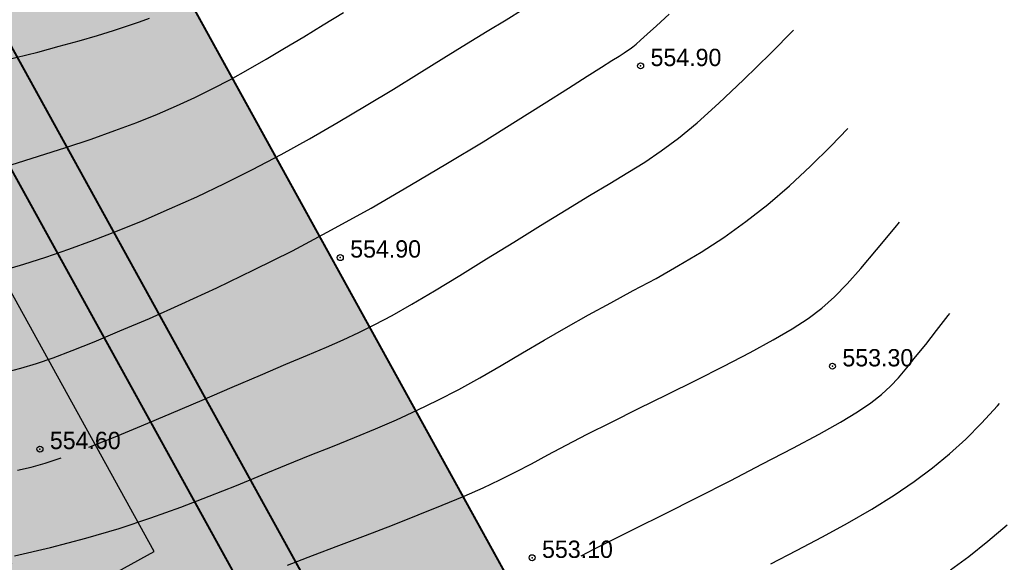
# Model space of a CAD drawing. Extents: x 883 to 364438, y -13 to 4201180.
# Tile 60 of 256: x 363259 to 363309, y 4200863 to 4200891. Entities that reach past the tile are written whole.
import ezdxf

# ---------------------------------------------------------------- set-up
doc = ezdxf.new("R2010")
doc.units = 0
doc.header["$LTSCALE"] = 0.5
doc.header["$MEASUREMENT"] = 0
doc.header["$PDMODE"] = 32
doc.header["$PDSIZE"] = 0.3
for name, pattern in [('CONTI', [0]), ('G_BUILDING_LINE', [3, 2, -1]), ('STRIH_1', [3, 2, -1])]:
    doc.linetypes.add(name, pattern=pattern)
for name, color, linetype in [('(004) Точки рельефа', 7, 'Continuous'), ('GORIZDEFAULT', 32, 'CONTI'), ('PI_TTDEFAULT', 5, 'CONTI')]:
    doc.layers.add(name, color=color, linetype=linetype)
doc.layers.add('(032) Горизонтали утолщенные', color=32, linetype='Continuous', lineweight=30)
doc.layers.add('.', color=7, linetype='Continuous', lineweight=15)
doc.styles.add('D-431', font='d431.ttf')
doc.styles.add('TimesNewRomanCyr', font='times.ttf', dxfattribs={"width": 0.5, "height": 1})
doc.dimstyles.new('GENPLAN1', dxfattribs={"dimscale": 0.5, "dimtxt": 1, "dimasz": 1.2, "dimexe": 1.3, "dimexo": 1.5, "dimgap": 0.5, "dimtad": 1, "dimdec": 1, "dimzin": 0, "dimdsep": 46, "dimtxsty": 'TimesNewRomanCyr', "dimblk1": 'OBLIQUE', "dimblk2": 'OBLIQUE', "dimsah": 1, "dimcen": 1, "dimadec": 0, "dimazin": 0, "dimtfac": 0.75, "dimtdec": 1, "dimtix": 1, "dimtmove": 0, "dimatfit": 3, "dimfxl": 1, "dimtvp": 1.2, "dimtfill": 1, "dimlwd": 0, "dimlwe": 0, "dimarcsym": 0})

# ---------------------------------------------------------------- blocks, each defined once
blk = doc.blocks.new('gergrgrre')
at = {"layer": '(032) Горизонтали утолщенные', "color": 32}
for points in [[(360544.02, 4200883.38, 556), (360545.41, 4200883.81, 556), (360546.78, 4200884.25, 556), (360548.07, 4200884.68, 556), (360549.27, 4200885.11, 556), (360550.38, 4200885.52, 556), (360551.41, 4200885.94, 556), (360552.38, 4200886.36, 556), (360553.31, 4200886.79, 556), (360554.21, 4200887.23, 556), (360555.11, 4200887.7, 556), (360556, 4200888.2, 556), (360556.91, 4200888.72, 556), (360557.84, 4200889.28, 556), (360558.8, 4200889.85, 556), (360559.79, 4200890.46, 556), (360560.82, 4200891.08, 556)], [(360544.2, 4200863.62, 554), (360546.02, 4200864.04, 554), (360547.79, 4200864.51, 554), (360549.48, 4200865, 554), (360551.08, 4200865.53, 554), (360552.6, 4200866.07, 554), (360554.03, 4200866.63, 554), (360555.4, 4200867.17, 554), (360556.7, 4200867.71, 554), (360557.94, 4200868.22, 554), (360559.12, 4200868.7, 554), (360560.26, 4200869.15, 554), (360561.36, 4200869.59, 554), (360562.43, 4200870.04, 554), (360563.49, 4200870.49, 554), (360564.53, 4200870.97, 554), (360565.58, 4200871.48, 554), (360566.63, 4200872.03, 554), (360567.69, 4200872.62, 554), (360568.77, 4200873.24, 554), (360569.85, 4200873.87, 554), (360570.95, 4200874.52, 554), (360572.06, 4200875.16, 554), (360573.18, 4200875.79, 554), (360574.31, 4200876.41, 554), (360575.45, 4200877.02, 554), (360576.6, 4200877.64, 554), (360577.74, 4200878.29, 554), (360578.88, 4200878.97, 554), (360580.02, 4200879.71, 554), (360581.14, 4200880.51, 554), (360582.25, 4200881.38, 554), (360583.34, 4200882.32, 554), (360584.4, 4200883.31, 554), (360585.43, 4200884.32, 554), (360586.285, 4200885.209, 554)], [(360591.47, 4200862.9, 552), (360592.4, 4200863.58, 552), (360593.35, 4200864.35, 552), (360594.33, 4200865.19, 552)]]:
    blk.add_polyline3d(points, dxfattribs=at)
at = {"layer": 'GORIZDEFAULT', "color": 32}
for points in [[(360524.87, 4200890.96, 556.5), (360526.85, 4200890.17, 556.5), (360528.84, 4200889.44, 556.5), (360530.76, 4200888.81, 556.5), (360532.58, 4200888.32, 556.5), (360534.23, 4200887.98, 556.5), (360535.73, 4200887.79, 556.5), (360537.12, 4200887.71, 556.5), (360538.4, 4200887.75, 556.5), (360539.62, 4200887.86, 556.5), (360540.79, 4200888.05, 556.5), (360541.95, 4200888.27, 556.5), (360543.11, 4200888.53, 556.5), (360544.26, 4200888.8, 556.5), (360545.38, 4200889.08, 556.5), (360546.45, 4200889.37, 556.5), (360547.46, 4200889.65, 556.5), (360548.38, 4200889.92, 556.5), (360549.2, 4200890.17, 556.5), (360549.91, 4200890.4, 556.5), (360550.5, 4200890.61, 556.5), (360551.02, 4200890.8, 556.5)], [(360543.58, 4200878.03, 555.5), (360544.66, 4200878.36, 555.5), (360545.78, 4200878.72, 555.5), (360546.94, 4200879.12, 555.5), (360548.14, 4200879.56, 555.5), (360549.4, 4200880.04, 555.5), (360550.7, 4200880.57, 555.5), (360552.03, 4200881.15, 555.5), (360553.4, 4200881.76, 555.5), (360554.8, 4200882.43, 555.5), (360556.22, 4200883.14, 555.5), (360557.66, 4200883.9, 555.5), (360559.1, 4200884.7, 555.5), (360560.54, 4200885.53, 555.5), (360561.96, 4200886.37, 555.5), (360563.33, 4200887.2, 555.5), (360564.64, 4200888.01, 555.5), (360565.88, 4200888.78, 555.5), (360567.03, 4200889.49, 555.5), (360568.07, 4200890.13, 555.5), (360569.02, 4200890.71, 555.5), (360569.89, 4200891.24, 555.5)], [(360543.74, 4200872.9, 555), (360544.52, 4200873.1, 555), (360545.3, 4200873.33, 555), (360546.14, 4200873.63, 555), (360547.1, 4200873.99, 555), (360548.21, 4200874.44, 555), (360549.52, 4200874.98, 555), (360551.01, 4200875.62, 555), (360552.65, 4200876.35, 555), (360554.42, 4200877.17, 555), (360556.29, 4200878.07, 555), (360558.23, 4200879.04, 555), (360560.21, 4200880.09, 555), (360562.21, 4200881.19, 555), (360564.17, 4200882.33, 555), (360566.07, 4200883.46, 555), (360567.86, 4200884.55, 555), (360569.5, 4200885.57, 555), (360570.95, 4200886.48, 555), (360572.17, 4200887.26, 555), (360573.12, 4200887.86, 555), (360573.84, 4200888.32, 555), (360574.37, 4200888.65, 555), (360574.73, 4200888.88, 555), (360574.98, 4200889.04, 555), (360575.16, 4200889.15, 555), (360575.29, 4200889.25, 555), (360575.42, 4200889.34, 555), (360575.59, 4200889.48, 555), (360575.82, 4200889.68, 555), (360576.15, 4200889.98, 555), (360576.62, 4200890.41, 555), (360577.26, 4200891, 555)], [(360544.35, 4200867.94, 554.5), (360545.03, 4200868.1, 554.5), (360545.75, 4200868.3, 554.5), (360546.55, 4200868.57, 554.5)], [(360547.95, 4200869.1, 554.5), (360549.2, 4200869.6, 554.5), (360550.61, 4200870.19, 554.5), (360552.12, 4200870.83, 554.5), (360553.67, 4200871.48, 554.5), (360555.18, 4200872.14, 554.5), (360556.62, 4200872.75, 554.5), (360557.9, 4200873.3, 554.5), (360559, 4200873.76, 554.5), (360559.95, 4200874.17, 554.5), (360560.79, 4200874.53, 554.5), (360561.59, 4200874.9, 554.5), (360562.4, 4200875.3, 554.5), (360563.27, 4200875.77, 554.5), (360564.26, 4200876.33, 554.5), (360565.4, 4200877.01, 554.5), (360566.68, 4200877.78, 554.5), (360568.03, 4200878.62, 554.5), (360569.41, 4200879.47, 554.5), (360570.77, 4200880.32, 554.5), (360572.06, 4200881.11, 554.5), (360573.24, 4200881.83, 554.5), (360574.27, 4200882.44, 554.5), (360575.18, 4200882.99, 554.5), (360576.03, 4200883.51, 554.5), (360576.86, 4200884.08, 554.5), (360577.73, 4200884.73, 554.5), (360578.68, 4200885.51, 554.5), (360579.77, 4200886.49, 554.5), (360581.02, 4200887.67, 554.5), (360582.4, 4200889.03, 554.5), (360583.544, 4200890.182, 554.5)], [(360557.98, 4200863.14, 553.5), (360559.25, 4200863.63, 553.5), (360560.57, 4200864.13, 553.5), (360561.93, 4200864.65, 553.5), (360563.28, 4200865.17, 553.5), (360564.58, 4200865.68, 553.5), (360565.8, 4200866.17, 553.5), (360566.9, 4200866.63, 553.5), (360567.86, 4200867.05, 553.5), (360568.71, 4200867.46, 553.5), (360569.51, 4200867.86, 553.5), (360570.3, 4200868.27, 553.5), (360571.13, 4200868.72, 553.5), (360572.06, 4200869.21, 553.5), (360573.12, 4200869.76, 553.5), (360574.35, 4200870.38, 553.5), (360575.72, 4200871.06, 553.5), (360577.16, 4200871.77, 553.5), (360578.62, 4200872.5, 553.5), (360580.03, 4200873.21, 553.5), (360581.35, 4200873.9, 553.5), (360582.51, 4200874.53, 553.5), (360583.47, 4200875.09, 553.5), (360584.28, 4200875.61, 553.5), (360584.97, 4200876.14, 553.5), (360585.61, 4200876.71, 553.5), (360586.25, 4200877.37, 553.5), (360586.94, 4200878.14, 553.5), (360587.73, 4200879.08, 553.5), (360588.67, 4200880.21, 553.5), (360588.893, 4200880.478, 553.5)], [(360572.81, 4200863.62, 553), (360573.46, 4200863.95, 553), (360574.27, 4200864.35, 553), (360575.55, 4200864.99, 553), (360577.05, 4200865.74, 553), (360578.67, 4200866.56, 553), (360580.34, 4200867.41, 553), (360581.98, 4200868.26, 553), (360583.51, 4200869.06, 553), (360584.84, 4200869.77, 553), (360585.92, 4200870.38, 553), (360586.77, 4200870.9, 553), (360587.45, 4200871.35, 553), (360587.99, 4200871.77, 553), (360588.44, 4200872.19, 553), (360588.84, 4200872.62, 553), (360589.26, 4200873.11, 553), (360589.71, 4200873.67, 553), (360590.22, 4200874.3, 553), (360590.76, 4200875, 553), (360591.36, 4200875.76, 553), (360591.437, 4200875.861, 553)], [(360582.4, 4200863.21, 552.5), (360583.69, 4200863.88, 552.5), (360585, 4200864.57, 552.5), (360586.27, 4200865.27, 552.5), (360587.49, 4200865.98, 552.5), (360588.62, 4200866.68, 552.5), (360589.64, 4200867.37, 552.5), (360590.56, 4200868.06, 552.5), (360591.42, 4200868.77, 552.5), (360592.24, 4200869.52, 552.5), (360593.04, 4200870.32, 552.5), (360593.85, 4200871.2, 552.5), (360593.946, 4200871.309, 552.5)]]:
    blk.add_polyline3d(points, dxfattribs=at)
at = {"layer": 'PI_TTDEFAULT', "color": 5}
for p in [(360575.82, 4200888.38, 554.9), (360560.65, 4200878.69, 554.9), (360585.51, 4200873.2, 553.3), (360545.48, 4200869.01, 554.6), (360570.34, 4200863.52, 553.1)]:
    blk.add_point(p, dxfattribs=at)
at = {"layer": '(004) Точки рельефа', "style": 'D-431'}
for s, p in [('554.90', (360576.32, 4200888.37)), ('554.90', (360561.15, 4200878.69)), ('553.30', (360586.01, 4200873.19)), ('554.60', (360545.98, 4200869.01)), ('553.10', (360570.84, 4200863.51))]:
    blk.add_text(s, height=0.875, dxfattribs=at).set_placement(p)
blk = doc.blocks.new('_Oblique')
at = {"color": 0, "linetype": 'ByBlock', "lineweight": -2}
blk.add_line((-0.5, -0.5), (0.5, 0.5), dxfattribs=at)
blk = doc.blocks.new('*D562')
at = {"color": 0, "linetype": 'G_BUILDING_LINE', "lineweight": 0, "transparency": 16777216}
for p, q in [((363242.348, 4200889.588), (363244.367, 4200890.701)), ((363243.798, 4200890.387), (363268.971, 4200844.697)), ((363267.521, 4200843.898), (363269.54, 4200845.01))]:
    blk.add_line(p, q, dxfattribs=at)
at = {"layer": 'Defpoints', "color": 0, "linetype": 'Continuous', "lineweight": 30, "transparency": 16777216}
for p in [(363241.691, 4200889.226), (363268.971, 4200844.697), (363266.864, 4200843.536)]:
    blk.add_point(p, dxfattribs=at)
at = {"color": 0, "linetype": 'Continuous', "lineweight": 0, "transparency": 16777216, "xscale": 0.6, "yscale": 0.6, "zscale": 0.6}
for p, rotation in [((363243.798, 4200890.387), 118.8525340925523), ((363268.971, 4200844.697), 298.8525340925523)]:
    blk.add_blockref('_Oblique', p, dxfattribs=dict(at, rotation=rotation))
at = {"color": 0, "linetype": 'Continuous', "lineweight": 30, "transparency": 16777216, "insert": (363257.05, 4200867.909), "char_height": 1, "attachment_point": 5, "rotation": 298.8525, "style": 'TimesNewRomanCyr', "bg_fill": 3, "box_fill_scale": 1.25, "bg_fill_color": 256, "bg_fill_true_color": 13158600, "bg_fill_transparency": 0}
blk.add_mtext('52.2', dxfattribs=at)

msp = doc.modelspace()

# ---------------------------------------------------------------- hatches: boundary and pattern name
at = {"layer": '.', "linetype": 'Continuous', "lineweight": 30, "true_color": 0xafd9aa}
h = msp.add_hatch(color=9, dxfattribs=at)
h.dxf.hatch_style = 1
edge = h.paths.add_edge_path()
edge.add_line((363185.432, 4200859.589), (363241.112, 4200890.277))
edge.add_line((363241.112, 4200890.277), (363242.163, 4200890.857))
edge.add_line((363242.163, 4200890.857), (363267.915, 4200844.115))
edge.add_line((363267.915, 4200844.115), (363269.911, 4200845.215))
edge.add_line((363269.911, 4200845.215), (363261.121, 4200861.166))
edge.add_line((363261.121, 4200861.166), (363265.961, 4200863.833))
edge.add_line((363265.961, 4200863.833), (363228.408, 4200931.978))
edge.add_arc((363221.165, 4200926.931), 8.828, 34.87, 121.2214)
edge.add_line((363216.589, 4200934.481), (363213.519, 4200932.789))
edge.add_line((363213.519, 4200932.789), (363215.329, 4200929.505))
edge.add_line((363215.329, 4200929.505), (363206.22, 4200924.485))
edge.add_line((363206.22, 4200924.485), (363215.197, 4200908.195))
edge.add_line((363215.197, 4200908.195), (363173.858, 4200885.415))
edge.add_line((363173.858, 4200885.415), (363164.881, 4200901.705))
edge.add_line((363164.881, 4200901.705), (363155.773, 4200896.686))
edge.add_line((363155.773, 4200896.686), (363153.963, 4200899.97))
edge.add_line((363153.963, 4200899.97), (363142.396, 4200893.595))
edge.add_arc((363146.334, 4200885.694), 8.828, 116.4941, 202.8455)
edge.add_line((363138.198, 4200882.267), (363258.399, 4200664.143))
edge.add_arc((363262.778, 4200666.557), 5, 208.8577, 298.8577)
edge.add_line((363265.191, 4200662.177), (363346.643, 4200707.063))
edge.add_arc((363344.23, 4200711.442), 5, 298.8577, 388.8577)
edge.add_line((363348.609, 4200713.855), (363279.103, 4200839.984))
edge.add_arc((363276.476, 4200838.536), 3, 28.8577, 118.8577)
edge.add_line((363275.028, 4200841.163), (363270.824, 4200838.847))
edge.add_line((363270.824, 4200838.847), (363281.675, 4200819.156))
edge.add_line((363281.675, 4200819.156), (363280.615, 4200818.592))
edge.add_line((363280.615, 4200818.592), (363325.403, 4200737.318))
edge.add_line((363325.403, 4200737.318), (363338.796, 4200713.014))
edge.add_line((363338.796, 4200713.014), (363264.351, 4200671.99))
edge.add_line((363264.351, 4200671.99), (363206.556, 4200776.868))
edge.add_line((363206.556, 4200776.868), (363225.325, 4200787.21))
edge.add_line((363225.325, 4200787.21), (363185.432, 4200859.589))
edge = h.paths.add_edge_path()
edge.add_line((363020.416, 4200879.245), (363016.072, 4200887.127))
edge.add_line((363016.072, 4200887.127), (363098.062, 4200932.309))
edge.add_arc((363100.475, 4200927.93), 5, 28.8577, 118.8577, ccw=False)
edge.add_line((363104.854, 4200930.343), (363253.144, 4200661.248))
edge.add_arc((363248.765, 4200658.834), 5, -61.1423, 28.8577, ccw=False)
edge.add_line((363251.178, 4200654.455), (363169.189, 4200609.273))
edge.add_line((363169.189, 4200609.273), (363164.845, 4200617.156))
edge.add_line((363164.845, 4200617.156), (363243.331, 4200660.407))
edge.add_line((363243.331, 4200660.407), (363098.902, 4200922.496))
edge.add_line((363098.902, 4200922.496), (363020.416, 4200879.245))
edge = h.paths.add_edge_path()
edge.add_line((363439.093, 4200768.285), (363443.436, 4200760.402))
edge.add_line((363443.436, 4200760.402), (363360.656, 4200714.785))
edge.add_arc((363358.243, 4200719.164), 5, 208.8577, 298.8577, ccw=False)
edge.add_line((363353.864, 4200716.751), (363205.573, 4200985.847))
edge.add_arc((363209.953, 4200988.26), 5, 118.8577, 208.8577, ccw=False)
edge.add_line((363207.539, 4200992.639), (363290.32, 4201038.257))
edge.add_line((363290.32, 4201038.257), (363294.664, 4201030.374))
edge.add_line((363294.664, 4201030.374), (363215.386, 4200986.687))
edge.add_line((363215.386, 4200986.687), (363359.815, 4200724.598))
edge.add_line((363359.815, 4200724.598), (363439.093, 4200768.285))
h.paths.add_polyline_path([(362989.768, 4200934.86), (362986.873, 4200940.115), (363261.12, 4201091.244), (363264.016, 4201085.989)])
h.paths.add_polyline_path([(363013.176, 4200892.382), (362995.56, 4200924.35), (363269.808, 4201075.479), (363287.424, 4201043.512)])
edge = h.paths.add_edge_path()
edge.add_line((363350.379, 4200691.995), (363386.541, 4200626.372))
edge.add_line((363386.541, 4200626.372), (363394.424, 4200630.716))
edge.add_line((363394.424, 4200630.716), (363356.331, 4200699.842))
edge.add_arc((363351.952, 4200697.429), 5, 28.8577, 118.8577)
edge.add_line((363349.539, 4200701.808), (363172.084, 4200604.018))
edge.add_line((363172.084, 4200604.018), (363176.428, 4200596.136))
edge.add_line((363176.428, 4200596.136), (363350.379, 4200691.995))
edge = h.paths.add_edge_path()
edge.add_line((363450.676, 4200747.265), (363446.332, 4200755.148))
edge.add_line((363446.332, 4200755.148), (363363.552, 4200709.53))
edge.add_arc((363365.965, 4200705.151), 5, 118.8577, 208.8577)
edge.add_line((363361.586, 4200702.738), (363399.679, 4200633.612))
edge.add_line((363399.679, 4200633.612), (363407.561, 4200637.956))
edge.add_line((363407.561, 4200637.956), (363371.399, 4200703.578))
edge.add_line((363371.399, 4200703.578), (363450.676, 4200747.265))
edge = h.paths.add_edge_path(flags=17)
edge.add_arc((363195.939, 4200980.538), 5, 28.8577, 118.8577)
edge.add_line((363193.526, 4200984.917), (363112.075, 4200940.032))
edge.add_arc((363114.488, 4200935.652), 5, 118.8577, 208.8577)
edge.add_line((363110.109, 4200933.239), (363126.6, 4200903.314))
edge.add_line((363126.6, 4200903.314), (363126.6, 4200903.314))
edge.add_arc((363135.746, 4200910.873), 11.866, 219.5732, 295.217)
edge.add_line((363140.801, 4200900.138), (363150.826, 4200905.663))
edge.add_line((363150.826, 4200905.663), (363149.016, 4200908.947))
edge.add_line((363149.016, 4200908.947), (363158.125, 4200913.966))
edge.add_line((363158.125, 4200913.966), (363146.252, 4200935.512))
edge.add_line((363146.252, 4200935.512), (363159.813, 4200942.985))
edge.add_line((363159.813, 4200942.985), (363154.451, 4200952.772))
edge.add_line((363154.451, 4200952.772), (363175.759, 4200964.445))
edge.add_line((363175.759, 4200964.445), (363181.091, 4200954.711))
edge.add_line((363181.091, 4200954.711), (363187.59, 4200958.292))
edge.add_line((363187.59, 4200958.292), (363199.463, 4200936.747))
edge.add_line((363199.463, 4200936.747), (363208.572, 4200941.766))
edge.add_line((363208.572, 4200941.766), (363210.382, 4200938.482))
edge.add_line((363210.382, 4200938.482), (363211.909, 4200939.324))
edge.add_arc((363205.534, 4200949.331), 11.866, 302.4985, 378.1423)
edge.add_line((363216.809, 4200953.026), (363200.319, 4200982.951))
at = {"layer": '.', "linetype": 'Continuous', "lineweight": 30, "true_color": 0x636466}
h = msp.add_hatch(color=251, dxfattribs=at)
h.dxf.hatch_style = 1
edge = h.paths.add_edge_path()
edge.add_line((363207.539, 4200992.639), (363290.32, 4201038.257))
edge.add_line((363290.32, 4201038.257), (363287.424, 4201043.512))
edge.add_line((363287.424, 4201043.512), (363013.176, 4200892.382))
edge.add_line((363013.176, 4200892.382), (363016.072, 4200887.127))
edge.add_line((363016.072, 4200887.127), (363098.062, 4200932.309))
edge.add_arc((363100.475, 4200927.93), 5, 28.8577, 118.8577, ccw=False)
edge.add_line((363104.854, 4200930.343), (363253.144, 4200661.248))
edge.add_arc((363248.765, 4200658.834), 5, -61.1423, 28.8577, ccw=False)
edge.add_line((363251.178, 4200654.455), (363169.189, 4200609.273))
edge.add_line((363169.189, 4200609.273), (363172.084, 4200604.018))
edge.add_line((363172.084, 4200604.018), (363349.539, 4200701.808))
edge.add_arc((363351.952, 4200697.429), 5, 28.8577, 118.8577, ccw=False)
edge.add_line((363356.331, 4200699.842), (363394.424, 4200630.716))
edge.add_line((363394.424, 4200630.716), (363399.679, 4200633.612))
edge.add_line((363399.679, 4200633.612), (363361.586, 4200702.738))
edge.add_arc((363365.965, 4200705.151), 5, 118.8577, 208.8577, ccw=False)
edge.add_line((363363.552, 4200709.53), (363446.332, 4200755.148))
edge.add_line((363446.332, 4200755.148), (363443.436, 4200760.402))
edge.add_line((363443.436, 4200760.402), (363360.656, 4200714.785))
edge.add_arc((363358.243, 4200719.164), 5, 208.8577, 298.8577, ccw=False)
edge.add_line((363353.864, 4200716.751), (363205.573, 4200985.847))
edge.add_arc((363209.953, 4200988.26), 5, 118.8577, 208.8577, ccw=False)
h.paths.add_polyline_path([(362995.56, 4200924.35), (362989.768, 4200934.86), (363264.016, 4201085.989), (363269.808, 4201075.479)])

# ---------------------------------------------------------------- linework, layer by layer
at = {"color": 5, "linetype": 'Continuous', "lineweight": 30}
for points in [[(363207.539, 4200992.639), (363290.32, 4201038.257), (363287.424, 4201043.512), (363013.176, 4200892.382), (363016.072, 4200887.127), (363098.062, 4200932.309, -0.414214), (363104.854, 4200930.343), (363253.144, 4200661.248, -0.414214), (363251.178, 4200654.455), (363169.189, 4200609.273), (363172.084, 4200604.018), (363349.539, 4200701.808, -0.414214), (363356.331, 4200699.842), (363394.424, 4200630.716), (363399.679, 4200633.612), (363361.586, 4200702.738, -0.414214), (363363.552, 4200709.53), (363446.332, 4200755.148), (363443.436, 4200760.402), (363360.656, 4200714.785, -0.414214), (363353.864, 4200716.751), (363205.573, 4200985.847, -0.414214)], [(363439.093, 4200768.285), (363443.436, 4200760.402), (363360.656, 4200714.785, -0.414214), (363353.864, 4200716.751), (363205.573, 4200985.847, -0.414214), (363207.539, 4200992.639), (363290.32, 4201038.257), (363294.664, 4201030.374), (363215.386, 4200986.687), (363359.815, 4200724.598)]]:
    msp.add_lwpolyline(points, format="xyb", close=True, dxfattribs=at)
at = {"ltscale": 0.149071, "const_width": 0.1}
msp.add_lwpolyline([(363215.386, 4200986.687), (363359.815, 4200724.598)], dxfattribs=at)
at = {"color": 7, "linetype": 'STRIH_1', "ltscale": 2, "true_color": 0xffffff, "const_width": 0.1}
msp.add_lwpolyline([(363202.453, 4200985.293), (363351.042, 4200715.656)], dxfattribs=at)
at = {"ltscale": 0.149071, "const_width": 0.1}
msp.add_lwpolyline([(363443.436, 4200760.402), (363360.656, 4200714.785, -0.414214), (363353.864, 4200716.751), (363207.504, 4200982.343)], format="xyb", dxfattribs=at)
at = {"color": 5, "linetype": 'Continuous', "lineweight": 30}
msp.add_lwpolyline([(363264.351, 4200671.99), (363206.556, 4200776.868), (363225.325, 4200787.21), (363185.432, 4200859.589), (363241.112, 4200890.277), (363242.163, 4200890.857), (363267.915, 4200844.115), (363269.911, 4200845.215), (363261.121, 4200861.166), (363265.961, 4200863.833), (363228.408, 4200931.978, 0.395683), (363216.589, 4200934.481), (363213.519, 4200932.789), (363215.329, 4200929.505), (363206.22, 4200924.485), (363215.197, 4200908.195), (363173.858, 4200885.415), (363164.881, 4200901.705), (363155.773, 4200896.686), (363153.963, 4200899.97), (363142.396, 4200893.595, 0.395683), (363138.198, 4200882.267), (363258.399, 4200664.143, 0.414214)], format="xyb", dxfattribs=at)

# ---------------------------------------------------------------- block references
at = {"linetype": 'Continuous'}
msp.add_blockref('gergrgrre', (2714.706, 0), dxfattribs=at)

# ---------------------------------------------------------------- next in the draw order: dimensions: what is measured, and where the dimension line sits
at = {"color": 5, "linetype": 'Continuous', "lineweight": 30}
dim = msp.add_aligned_dim(p1=(363241.691, 4200889.226), p2=(363266.864, 4200843.536), distance=2.405, dimstyle='GENPLAN1', dxfattribs=at)
dim.commit()
dim.dimension.update_dxf_attribs({"geometry": '*D562', "text_midpoint": (363257.05, 4200867.909)})

doc.saveas('drawing.dxf')
